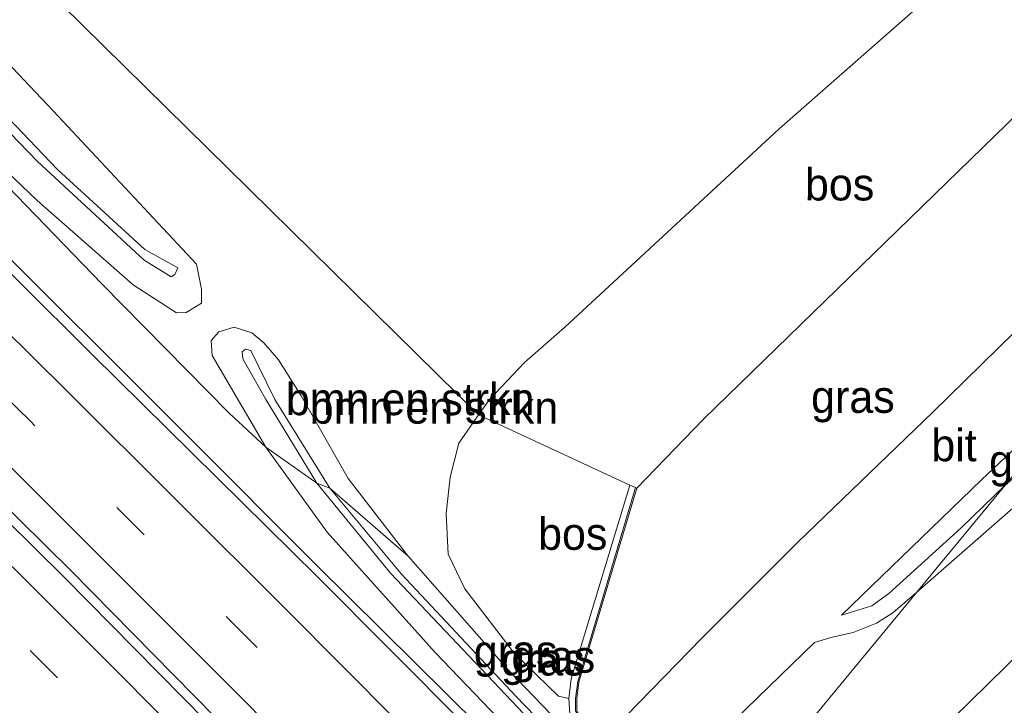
# Model space of a CAD drawing. Header units: millimetres. Extents: x 180000 to 190000, y 466229 to 468626.
# Tile 134 of 202: x 185333 to 185410, y 467919 to 467972. Entities that reach past the tile are written whole.
import ezdxf
from ezdxf.enums import TextEntityAlignment as Align

# ---------------------------------------------------------------- set-up
doc = ezdxf.new("R2010")
doc.units = ezdxf.units.MM
doc.linetypes.add('39strp', pattern=[12, 3, -9])
for name, color, linetype, lineweight in [('af-b5-muur', 8, 'muur', 18), ('af-bs-rasterhekwerk', 8, 'hekwerk', 18), ('bp-b5-bomenstruiken', 93, 'Continuous', 18), ('bp-b5-bos', 93, 'Continuous', 18), ('bp-b5-grasland', 93, 'Continuous', 18), ('gr-bs-geleiderail', 213, 'geleiderail', 18), ('gw-bs-insteekwatergang', 93, 'Continuous', 18), ('gw-bs-kruinlijn', 93, 'Continuous', 18), ('gw-bs-teenlijn', 93, 'Continuous', 18), ('mk-bs-39streep 0.15', 8, '39strp', 18), ('mk-bs-streep 0.15', 8, 'Continuous', 18), ('og-b5-water', 153, 'Continuous', 18), ('og-bs-hulpgeometrie', 53, 'Continuous', 18), ('vh-b5-verh_soort', 8, 'Continuous', 18)]:
    doc.layers.add(name, color=color, linetype=linetype, lineweight=lineweight)
doc.styles.add('rtw_iso', font='iso-rtw.shx')
doc.linetypes.add('geleiderail', pattern='A,2,-1,[175,RTW.shx,S=0.5,R=0,X=0,Y=0],-1', length=4)
doc.linetypes.add('hekwerk', pattern='A,7,-1.5,[1,RTW.shx,S=0.75,R=0,X=0,Y=0],-1.5', length=10)
doc.linetypes.add('muur', pattern='A,8,-1,[6,RTW.shx,S=0.75,R=90,X=0,Y=0],-1', length=10)

# ---------------------------------------------------------------- blocks, each defined once
blk = doc.blocks.new('dtbattr-r')
at = {"style": 'rtw_iso'}
blk.add_attdef('TAG', text='', height=2.5, dxfattribs=at).set_placement((0, 0), align=Align.MIDDLE_CENTER)
blk = doc.blocks.new('d33az_ACAD_1_FMEBLOCK86')
at = {"layer": 'bp-b5-bos'}
for points in [[(-39.597, 43.23, 56.241), (-36.366, 41.531, 56.514), (-15.786, 23.438, 56.682), (16.288, -9.805, 56.983), (33.055, -27.548, 56.985), (44.209, -39.45, 56.579), (44.604, -41.389, 56.731), (44.61, -42.482, 56.727), (43.415, -43.217, 56.752), (42.664, -43.23, 56.746), (39.294, -41.066, 56.806), (31.831, -34.509, 56.818), (15.562, -18.958, 56.724), (2.231, -4.546, 56.411), (-5.711, 3.068, 56.377), (-20.326, 17.026, 56.292), (-34.403, 30.134, 56.129), (-44.61, 40.441, 56.067), (-44.49, 41.601, 56.053), (-43.948, 42.423, 56.042), (-43.128, 42.962, 56.025), (-42.251, 43.042, 56.043)], [(40.148, -39.138, 56.302), (42.229, -40.441, 56.303), (42.53, -40.243, 56.303), (42.761, -39.732, 56.303), (40.187, -38.32, 56.306), (33.404, -32.09, 56.335), (22.96, -21.2, 56.293), (15.761, -13.753, 56.156), (-4.248, 5.906, 55.981), (-18.626, 20.077, 55.716), (-32.701, 32.989, 55.632), (-42.218, 41.535, 55.675), (-42.821, 41.879, 55.675), (-43.164, 41.713, 55.675), (-42.878, 40.976, 55.675), (-35.106, 33.894, 55.653), (-18.858, 18.893, 55.647), (-6.221, 6.693, 55.898), (15.205, -14.237, 56.083), (31.818, -31.463, 56.361)]]:
    blk.add_polyline3d(points, close=True, dxfattribs=at)

msp = doc.modelspace()

# ---------------------------------------------------------------- linework, layer by layer
at = {"layer": 'af-b5-muur'}
msp.add_polyline3d([(185383.976, 467910.399, 51.168), (185384.958, 467910.273, 51.179), (185387.145, 467910.891, 51.179), (185389.624, 467911.596, 51.18), (185389.453, 467911.443, 56.081), (185387.172, 467910.794, 56.56), (185384.979, 467910.16, 57.303), (185383.941, 467910.304, 57.419), (185383.056, 467910.834, 57.363), (185376.918, 467917.333, 57.236), (185376.337, 467918.365, 57.236), (185376.335, 467919.364, 56.583), (185376.521, 467920.678, 56.361), (185380.996, 467935.732, 51.144), (185381.092, 467935.704, 51.144), (185376.607, 467920.618, 51.144), (185376.436, 467919.357, 51.144), (185376.449, 467918.375, 51.144), (185376.977, 467917.439, 51.144), (185376.999, 467917.416, 57.264), (185383.078, 467910.958, 57.362), (185383.12, 467910.913, 51.168)], close=True, dxfattribs=at)
at = {"layer": 'af-bs-rasterhekwerk'}
msp.add_polyline3d([(185380.559, 467935.919, 51.144), (185368.802, 467941.389, 57.268), (185333.174, 467976.446, 57.244), (185309.492, 468001.762, 57.361), (185288.756, 468023.25, 56.643), (185268.599, 468041.408, 56.592)], dxfattribs=at)
at = {"layer": 'bp-b5-bomenstruiken'}
for points in [[(185352.104, 467946.996, 56.759), (185353.239, 467945.664, 56.846), (185355.012, 467942.863, 56.944), (185358.654, 467936.456, 57.12), (185363.333, 467930.412, 57.116), (185357.233, 467935.682, 57.743), (185352.965, 467942.592, 57.546), (185351.11, 467946.382, 57.401), (185350.685, 467946.484, 57.394), (185350.415, 467946.285, 57.416), (185350.474, 467945.739, 57.43), (185352.229, 467942.645, 57.617), (185356.223, 467936.093, 57.961), (185352.275, 467938.868, 57.069), (185348.083, 467945.993, 56.797), (185348.009, 467947.169, 56.742), (185348.603, 467947.843, 56.66), (185349.81, 467948.188, 56.614), (185351.178, 467947.748, 56.652)], [(185352.965, 467942.592, 57.546), (185357.233, 467935.682, 57.743), (185356.223, 467936.093, 57.961), (185352.229, 467942.645, 57.617), (185350.474, 467945.739, 57.43), (185350.415, 467946.285, 57.416), (185350.685, 467946.484, 57.394), (185351.11, 467946.382, 57.401)]]:
    msp.add_polyline3d(points, close=True, dxfattribs=at)
at = {"layer": 'bp-b5-bos'}
for points in [[(185385.487, 467906.639, 57.21), (185371.136, 467921.542, 57.173), (185363.333, 467930.412, 57.116), (185358.654, 467936.456, 57.12), (185355.012, 467942.863, 56.944), (185353.239, 467945.664, 56.846), (185352.104, 467946.996, 56.759), (185351.178, 467947.748, 56.652), (185349.81, 467948.188, 56.614), (185348.603, 467947.843, 56.66), (185348.009, 467947.169, 56.742), (185348.083, 467945.993, 56.797), (185352.275, 467938.868, 57.069), (185349.415, 467941.532, 57.003), (185339.51, 467951.559, 56.88), (185318.226, 467973.59, 56.724), (185334.495, 467958.039, 56.818), (185341.958, 467951.483, 56.806), (185345.328, 467949.319, 56.746), (185346.079, 467949.332, 56.752), (185347.274, 467950.066, 56.727), (185347.268, 467951.159, 56.731), (185346.873, 467953.099, 56.579), (185335.719, 467965, 56.985), (185318.952, 467982.743, 56.983)], [(185409.545, 467978.887, 56.665), (185392.177, 467963.6, 57.17), (185375.472, 467948.175, 57.191), (185372.369, 467945.457, 57.315), (185369.645, 467942.573, 57.305), (185368.802, 467941.389, 57.268), (185367.27, 467939.176, 57.258), (185366.599, 467936.558, 57.348), (185366.294, 467933.718, 57.133), (185366.432, 467930.564, 57.133), (185367.734, 467927.885, 57.079), (185371.607, 467922.839, 56.971), (185375.009, 467919.532, 56.953), (185375.829, 467919.355, 56.538), (185375.902, 467918.135, 56.911)]]:
    msp.add_polyline3d(points, dxfattribs=at)
for points in [[(185386.29, 467941.064, 51.246), (185381.092, 467935.704, 51.144), (185380.996, 467935.732, 51.144), (185380.559, 467935.919, 51.144), (185368.802, 467941.389, 57.268), (185369.645, 467942.573, 57.305), (185372.369, 467945.457, 57.315), (185375.472, 467948.175, 57.191), (185392.177, 467963.6, 57.17), (185409.545, 467978.887, 56.665), (185417.422, 467971.315, 51.263)], [(185419.602, 467915.196, 56.437), (185409.67, 467905.208, 56.432), (185403.104, 467914.749, 51.669), (185403.004, 467915.06, 51.669), (185402.979, 467915.156, 51.18), (185412.494, 467924.487, 51.131), (185424.263, 467935.662, 50.973), (185435.896, 467946.446, 50.878), (185439.346, 467949.597, 50.907), (185444.956, 467942.348, 55.707), (185440.549, 467937.696, 55.929)], [(185376.01, 467920.873, 56.26), (185375.829, 467919.355, 56.538), (185375.009, 467919.532, 56.953), (185371.607, 467922.839, 56.971), (185367.734, 467927.885, 57.079), (185366.432, 467930.564, 57.133), (185366.294, 467933.718, 57.133), (185366.599, 467936.558, 57.348), (185367.27, 467939.176, 57.258), (185368.802, 467941.389, 57.268), (185380.559, 467935.919, 51.144)]]:
    msp.add_polyline3d(points, close=True, dxfattribs=at)
at = {"layer": 'bp-b5-grasland'}
for points in [[(185318.226, 467973.59, 56.724), (185339.51, 467951.559, 56.88), (185349.415, 467941.532, 57.003), (185352.275, 467938.868, 57.069), (185357.025, 467932.281, 57.163), (185365.432, 467922.925, 57.284), (185377.073, 467910.82, 57.306), (185383.565, 467904.318, 57.369), (185382.215, 467902.688, 57.418), (185373.501, 467911.511, 57.259), (185356.247, 467928.839, 57.063), (185338.745, 467946.116, 57.07), (185321.796, 467962.941, 56.939), (185304.044, 467980.45, 56.745)], [(185376.449, 467918.375, 51.144), (185376.436, 467919.357, 51.144), (185376.607, 467920.618, 51.144), (185381.092, 467935.704, 51.144), (185386.29, 467941.064, 51.246), (185417.422, 467971.315, 51.263)], [(185415.601, 467952.841, 51.387), (185404.083, 467941.576, 51.421), (185393.628, 467931.491, 51.333), (185386.163, 467924.038, 51.293), (185378.36, 467916.041, 51.309)], [(185389.6, 467918.542, 51.177), (185394.916, 467923.703, 51.118), (185396.177, 467924.104, 51.122), (185397.914, 467924.486, 51.091), (185399.737, 467925.215, 51.044), (185401.006, 467926.002, 51.047), (185402.86, 467927.613, 51.06), (185389.624, 467911.596, 51.18)]]:
    msp.add_polyline3d(points, dxfattribs=at)
for points in [[(185402.979, 467915.156, 51.18), (185389.624, 467911.596, 51.18), (185402.86, 467927.613, 51.06), (185417.384, 467940.311, 50.943), (185430.882, 467952.134, 50.821), (185434.388, 467955.183, 50.786), (185439.346, 467949.597, 50.907), (185435.896, 467946.446, 50.878), (185424.263, 467935.662, 50.973), (185412.494, 467924.487, 51.131)], [(185399.375, 467926.541, 51.067), (185397.001, 467925.833, 51.206), (185407.887, 467936.345, 51.17), (185417.927, 467945.803, 51.17), (185409.74, 467935.92, 51.138), (185406.3, 467932.593, 51.116), (185400.699, 467927.517, 51.062)], [(185384.586, 467905.551, 57.951), (185383.565, 467904.318, 57.369), (185377.073, 467910.82, 57.306), (185365.432, 467922.925, 57.284), (185357.025, 467932.281, 57.163), (185352.275, 467938.868, 57.069), (185356.223, 467936.093, 57.961), (185361.946, 467929.081, 57.9), (185373.717, 467916.684, 57.911)], [(185384.88, 467905.906, 57.961), (185384.586, 467905.551, 57.951), (185373.717, 467916.684, 57.911), (185361.946, 467929.081, 57.9), (185356.223, 467936.093, 57.961), (185357.233, 467935.682, 57.743), (185362.798, 467929.005, 57.812), (185371.675, 467919.566, 57.884)], [(185385.487, 467906.639, 57.21), (185384.88, 467905.906, 57.961), (185371.675, 467919.566, 57.884), (185362.798, 467929.005, 57.812), (185357.233, 467935.682, 57.743), (185363.333, 467930.412, 57.116), (185371.136, 467921.542, 57.173)]]:
    msp.add_polyline3d(points, close=True, dxfattribs=at)
at = {"layer": 'gr-bs-geleiderail'}
for points in [[(185111.619, 468158.629, 53.879), (185118.121, 468152.866, 54.365), (185123.296, 468148.386, 54.56), (185125.781, 468146.219, 54.792), (185130.913, 468142.087, 54.792), (185144.454, 468131.109, 54.862), (185156.492, 468121.117, 55.148), (185169.938, 468109.905, 55.239), (185182.281, 468099.343, 55.334), (185194.835, 468088.214, 55.458), (185207.985, 468076.384, 55.831), (185219.683, 468065.74, 56.179), (185229.291, 468057.044, 56.166), (185239.959, 468047.099, 56.365), (185253.435, 468034.163, 56.75), (185265.239, 468022.664, 56.916), (185274.15, 468013.738, 57.243), (185282.527, 468005.272, 57.321), (185299.406, 467987.645, 57.483), (185316.007, 467970.29, 57.607), (185329.406, 467956.466, 57.59), (185346.261, 467939.673, 57.503)], [(185099.498, 468145.418, 54.262), (185104.736, 468141.338, 54.39), (185123.311, 468126.474, 54.668), (185143.213, 468110.103, 55.044), (185158.447, 468097.22, 55.127), (185170.27, 468086.89, 55.367), (185186.105, 468073.148, 55.707), (185203.478, 468057.396, 55.955), (185221.967, 468040.643, 56.344), (185237.352, 468026.421, 56.427), (185244.987, 468019.27, 56.617), (185263.111, 468001.934, 56.704), (185283.108, 467982.494, 57.197), (185303.162, 467962.762, 57.487), (185337.101, 467929.291, 57.59)], [(185099.011, 468144.887, 54.219), (185104.291, 468140.774, 54.348), (185122.859, 468125.916, 54.626), (185142.753, 468109.551, 55.002), (185157.979, 468096.675, 55.085), (185169.799, 468086.348, 55.325), (185185.629, 468072.61, 55.665), (185202.996, 468056.864, 55.913), (185221.482, 468040.113, 56.302), (185236.863, 468025.895, 56.385), (185244.494, 468018.748, 56.575), (185262.613, 468001.417, 56.662), (185282.606, 467981.98, 57.155), (185302.658, 467962.25, 57.445), (185336.597, 467928.78, 57.548)], [(185382.83, 467903.432, 57.98), (185379.896, 467906.29, 57.943), (185368.897, 467917.151, 57.869), (185356.197, 467929.718, 57.77), (185346.261, 467939.673, 57.503)], [(185373.61, 467892.301, 58.335), (185362.222, 467903.827, 58.27), (185349.936, 467916.259, 58.006), (185337.101, 467929.291, 57.59)], [(185373.152, 467891.747, 58.335), (185361.75, 467903.287, 58.27), (185349.464, 467915.719, 58.006), (185336.597, 467928.78, 57.548)]]:
    msp.add_polyline3d(points, dxfattribs=at)
at = {"layer": 'gw-bs-insteekwatergang'}
msp.add_polyline3d([(185263.067, 468035.778, 56.241), (185260.413, 468035.59, 56.043), (185259.536, 468035.51, 56.025), (185258.716, 468034.972, 56.042), (185258.174, 468034.15, 56.053), (185258.054, 468032.989, 56.067), (185268.261, 468022.683, 56.129), (185282.338, 468009.575, 56.292), (185296.953, 467995.616, 56.377), (185304.895, 467988.002, 56.411), (185318.226, 467973.59, 56.724), (185334.495, 467958.039, 56.818), (185341.958, 467951.483, 56.806), (185345.328, 467949.319, 56.746), (185346.079, 467949.332, 56.752), (185347.274, 467950.066, 56.727), (185347.268, 467951.159, 56.731), (185346.873, 467953.099, 56.579), (185335.719, 467965, 56.985), (185318.952, 467982.743, 56.983), (185286.878, 468015.986, 56.682), (185266.298, 468034.079, 56.514), (185263.067, 468035.778, 56.241)], dxfattribs=at)
at = {"layer": 'gw-bs-kruinlijn'}
for points in [[(185409.545, 467978.887, 56.665), (185392.177, 467963.6, 57.17), (185375.472, 467948.175, 57.191), (185372.369, 467945.457, 57.315)], [(185384.586, 467905.551, 57.951), (185373.717, 467916.684, 57.911), (185361.946, 467929.081, 57.9), (185356.223, 467936.093, 57.961), (185352.229, 467942.645, 57.617), (185350.474, 467945.739, 57.43), (185350.415, 467946.285, 57.416), (185350.685, 467946.484, 57.394), (185351.11, 467946.382, 57.401), (185352.965, 467942.592, 57.546), (185357.233, 467935.682, 57.743), (185362.798, 467929.005, 57.812), (185371.675, 467919.566, 57.884), (185384.88, 467905.906, 57.961)], [(185366.599, 467936.558, 57.348), (185367.27, 467939.176, 57.258), (185368.802, 467941.389, 57.268), (185369.645, 467942.573, 57.305), (185372.369, 467945.457, 57.315)], [(185367.734, 467927.885, 57.079), (185366.432, 467930.564, 57.133), (185366.294, 467933.718, 57.133), (185366.599, 467936.558, 57.348)], [(185375.829, 467919.355, 56.538), (185375.009, 467919.532, 56.953), (185371.607, 467922.839, 56.971), (185367.734, 467927.885, 57.079)]]:
    msp.add_polyline3d(points, dxfattribs=at)
at = {"layer": 'gw-bs-teenlijn'}
for points in [[(185417.422, 467971.315, 51.263), (185386.29, 467941.064, 51.246)], [(185383.565, 467904.318, 57.369), (185377.073, 467910.82, 57.306), (185365.432, 467922.925, 57.284), (185357.025, 467932.281, 57.163), (185352.275, 467938.868, 57.069), (185348.083, 467945.993, 56.797), (185348.009, 467947.169, 56.742), (185348.603, 467947.843, 56.66), (185349.81, 467948.188, 56.614), (185351.178, 467947.748, 56.652), (185352.104, 467946.996, 56.759), (185353.239, 467945.664, 56.846), (185355.012, 467942.863, 56.944), (185358.654, 467936.456, 57.12), (185363.333, 467930.412, 57.116), (185371.136, 467921.542, 57.173), (185385.487, 467906.639, 57.21)], [(185381.092, 467935.704, 51.144), (185386.29, 467941.064, 51.246)], [(185402.979, 467915.156, 51.18), (185412.494, 467924.487, 51.131)]]:
    msp.add_polyline3d(points, dxfattribs=at)
at = {"layer": 'mk-bs-39streep 0.15'}
for points in [[(185377.586, 467897.101, 57.564), (185368.494, 467906.298, 57.445), (185351.312, 467923.594, 57.301), (185333.99, 467940.864, 57.083), (185316.567, 467958.058, 56.949), (185299.125, 467975.212, 56.72), (185281.639, 467992.236, 56.513), (185264.046, 468009.275, 56.239), (185246.336, 468026.174, 56.004), (185228.409, 468042.844, 55.768), (185210.374, 468059.411, 55.443), (185192.15, 468075.759, 55.195), (185173.765, 468091.894, 54.907), (185155.134, 468107.818, 54.653), (185136.331, 468123.526, 54.286), (185117.357, 468138.938, 53.968), (185103.584, 468149.873, 53.741)], [(185094.806, 468140.305, 53.537), (185097.833, 468137.963, 53.593), (185117.566, 468122.225, 53.937), (185136.919, 468106.336, 54.263), (185159.43, 468087.304, 54.654), (185183.158, 468066.638, 55.066), (185209.554, 468042.92, 55.478), (185234.127, 468020.225, 55.86), (185258.165, 467997.497, 56.232), (185288.174, 467968.501, 56.671), (185316.996, 467940.063, 57.053), (185351.291, 467905.69, 57.462), (185369.452, 467887.28, 57.674)]]:
    msp.add_polyline3d(points, dxfattribs=at)
at = {"layer": 'mk-bs-streep 0.15'}
for points in [[(185379.941, 467899.944, 57.422), (185371.065, 467908.933, 57.369), (185353.886, 467926.205, 57.326), (185336.758, 467943.285, 57.046), (185319.065, 467960.77, 56.889), (185301.83, 467977.692, 56.68), (185284.752, 467994.332, 56.508), (185266.607, 468011.973, 56.256), (185249.077, 468028.691, 55.981), (185230.986, 468045.518, 55.766), (185212.731, 468062.271, 55.513), (185194.713, 468078.443, 55.21), (185176.221, 468094.592, 55.014), (185157.726, 468110.437, 54.738), (185138.731, 468126.311, 54.412), (185119.828, 468141.626, 54.028), (185106.07, 468152.582, 53.773)], [(185375.271, 467894.305, 57.553), (185366.339, 467903.356, 57.44), (185349.229, 467920.533, 57.307), (185331.536, 467938.204, 57.025), (185314.276, 467955.209, 56.765), (185296.877, 467972.276, 56.57), (185279.151, 467989.601, 56.353), (185261.627, 468006.544, 56.064), (185244.025, 468023.34, 55.84), (185225.931, 468040.235, 55.438), (185208.047, 468056.644, 55.239), (185189.866, 468072.917, 55.004), (185171.561, 468088.968, 54.727), (185152.801, 468105.024, 54.469), (185134.104, 468120.629, 54.141), (185115.163, 468136.038, 53.699), (185101.091, 468147.155, 53.611)], [(185097.226, 468142.942, 53.65), (185106.385, 468135.787, 53.822), (185124.82, 468120.961, 54.131), (185143.321, 468105.654, 54.444), (185163.631, 468088.422, 54.791), (185183.75, 468070.883, 55.126), (185205.343, 468051.587, 55.447), (185228.771, 468030.111, 55.822), (185254.078, 468006.345, 56.205), (185278.798, 467982.6, 56.577), (185306.855, 467955.185, 56.959), (185341.105, 467921.063, 57.389), (185371.762, 467890.069, 57.769)]]:
    msp.add_polyline3d(points, dxfattribs=at)
at = {"layer": 'og-b5-water'}
msp.add_polyline3d([(185345.194, 467952.305, 56.303), (185344.893, 467952.107, 56.303), (185342.812, 467953.41, 56.302), (185334.482, 467961.086, 56.361), (185317.869, 467978.311, 56.083), (185296.443, 467999.241, 55.898), (185283.806, 468011.441, 55.647), (185267.558, 468026.442, 55.653), (185259.786, 468033.524, 55.675), (185259.5, 468034.261, 55.675), (185259.843, 468034.427, 55.675), (185260.446, 468034.083, 55.675), (185269.963, 468025.537, 55.632), (185284.038, 468012.626, 55.716), (185298.416, 467998.454, 55.981), (185318.425, 467978.795, 56.156), (185325.624, 467971.349, 56.293), (185336.068, 467960.459, 56.335), (185342.851, 467954.229, 56.306), (185345.425, 467952.816, 56.303)], close=True, dxfattribs=at)
at = {"layer": 'og-bs-hulpgeometrie'}
msp.add_polyline3d([(185389.624, 467911.596, 51.18), (185402.86, 467927.613, 51.06), (185409.74, 467935.92, 51.138)], dxfattribs=at)
at = {"layer": 'vh-b5-verh_soort'}
msp.add_polyline3d([(185304.044, 467980.45, 56.745), (185321.796, 467962.941, 56.939), (185338.745, 467946.116, 57.07), (185356.247, 467928.839, 57.063), (185373.501, 467911.511, 57.259), (185382.215, 467902.688, 57.418), (185379.941, 467899.944, 57.422), (185377.586, 467897.101, 57.564), (185375.271, 467894.305, 57.553), (185362.002, 467878.287, 57.237), (185347.019, 467893.445, 57.117), (185330.244, 467910.314, 56.984), (185312.854, 467927.593, 56.74), (185297.532, 467942.878, 56.549), (185280.547, 467959.96, 56.359), (185264.145, 467977.092, 56.09)], dxfattribs=at)
for points in [[(185407.887, 467936.345, 51.17), (185397.001, 467925.833, 51.206), (185399.375, 467926.541, 51.067), (185400.699, 467927.517, 51.062), (185406.3, 467932.593, 51.116), (185409.74, 467935.92, 51.138), (185402.86, 467927.613, 51.06), (185401.006, 467926.002, 51.047), (185399.737, 467925.215, 51.044), (185397.914, 467924.486, 51.091), (185396.177, 467924.104, 51.122), (185394.916, 467923.703, 51.118), (185389.6, 467918.542, 51.177), (185386.939, 467915.773, 51.168), (185382.659, 467911.474, 51.168), (185378.36, 467916.041, 51.309), (185386.163, 467924.038, 51.293), (185393.628, 467931.491, 51.333), (185404.083, 467941.576, 51.421), (185415.601, 467952.841, 51.387), (185426.582, 467962.596, 51.359), (185429.537, 467959.82, 51.268), (185417.927, 467945.803, 51.17)], [(185417.384, 467940.311, 50.943), (185402.86, 467927.613, 51.06), (185409.74, 467935.92, 51.138), (185423.636, 467947.909, 50.896), (185433.337, 467956.188, 50.898), (185434.388, 467955.183, 50.786), (185430.882, 467952.134, 50.821)], [(185383.941, 467910.304, 57.419), (185384.979, 467910.16, 57.303), (185387.172, 467910.794, 56.56), (185389.453, 467911.443, 56.081), (185389.044, 467910.934, 55.972), (185387.361, 467910.436, 56.303), (185385.099, 467909.742, 57.015), (185383.816, 467909.933, 57.249), (185382.789, 467910.509, 57.311), (185376.567, 467917.08, 57.285), (185375.902, 467918.135, 56.911), (185375.829, 467919.355, 56.538), (185376.01, 467920.873, 56.26), (185380.559, 467935.919, 51.144), (185380.996, 467935.732, 51.144), (185376.521, 467920.678, 56.361), (185376.335, 467919.364, 56.583), (185376.337, 467918.365, 57.236), (185376.918, 467917.333, 57.236), (185383.056, 467910.834, 57.363)]]:
    msp.add_polyline3d(points, close=True, dxfattribs=at)

# ---------------------------------------------------------------- block references
at = {"layer": 'bp-b5-bomenstruiken'}
ref = msp.add_blockref('dtbattr-r', (185353.824, 467940.615, 57.563), dxfattribs=at)
ref.add_attrib('TAG', 'bmn en strkn', dxfattribs={"layer": '0', "height": 2.5, "style": 'rtw_iso'}).set_placement((185353.824, 467940.615, 57.563), align=Align.BOTTOM_LEFT)
ref = msp.add_blockref('dtbattr-r', (185355.671, 467939.957, 57.149), dxfattribs=at)
ref.add_attrib('TAG', 'bmn en strkn', dxfattribs={"layer": '0', "height": 2.5, "style": 'rtw_iso'}).set_placement((185355.671, 467939.957, 57.149), align=Align.BOTTOM_LEFT)
at = {"layer": 'bp-b5-bos'}
msp.add_blockref('d33az_ACAD_1_FMEBLOCK86', (185302.664, 467992.548), dxfattribs=at)
ref = msp.add_blockref('dtbattr-r', (185394.172, 467957.295, 54.441), dxfattribs=at)
ref.add_attrib('TAG', 'bos', dxfattribs={"layer": '0', "height": 2.5, "style": 'rtw_iso'}).set_placement((185394.172, 467957.295, 54.441), align=Align.BOTTOM_LEFT)
ref = msp.add_blockref('dtbattr-r', (185373.427, 467930.154, 56.462), dxfattribs=at)
ref.add_attrib('TAG', 'bos', dxfattribs={"layer": '0', "height": 2.5, "style": 'rtw_iso'}).set_placement((185373.427, 467930.154, 56.462), align=Align.BOTTOM_LEFT)
at = {"layer": 'bp-b5-grasland'}
ref = msp.add_blockref('dtbattr-r', (185394.65, 467940.794, 51.615), dxfattribs=at)
ref.add_attrib('TAG', 'gras', dxfattribs={"layer": '0', "height": 2.5, "style": 'rtw_iso'}).set_placement((185394.65, 467940.794, 51.615), align=Align.BOTTOM_LEFT)
ref = msp.add_blockref('dtbattr-r', (185408.488, 467935.818, 51.133), dxfattribs=at)
ref.add_attrib('TAG', 'gras', dxfattribs={"layer": '0', "height": 2.5, "style": 'rtw_iso'}).set_placement((185408.488, 467935.818, 51.133), align=Align.BOTTOM_LEFT)
ref = msp.add_blockref('dtbattr-r', (185368.43, 467921.029, 57.546), dxfattribs=at)
ref.add_attrib('TAG', 'gras', dxfattribs={"layer": '0', "height": 2.5, "style": 'rtw_iso'}).set_placement((185368.43, 467921.029, 57.546), align=Align.BOTTOM_LEFT)
ref = msp.add_blockref('dtbattr-r', (185370.551, 467920.389, 57.89), dxfattribs=at)
ref.add_attrib('TAG', 'gras', dxfattribs={"layer": '0', "height": 2.5, "style": 'rtw_iso'}).set_placement((185370.551, 467920.389, 57.89), align=Align.BOTTOM_LEFT)
ref = msp.add_blockref('dtbattr-r', (185371.36, 467920.605, 57.557), dxfattribs=at)
ref.add_attrib('TAG', 'gras', dxfattribs={"layer": '0', "height": 2.5, "style": 'rtw_iso'}).set_placement((185371.36, 467920.605, 57.557), align=Align.BOTTOM_LEFT)
at = {"layer": 'vh-b5-verh_soort'}
ref = msp.add_blockref('dtbattr-r', (185403.997, 467937.035, 51.187), dxfattribs=at)
ref.add_attrib('TAG', 'bit', dxfattribs={"layer": '0', "height": 2.5, "style": 'rtw_iso'}).set_placement((185403.997, 467937.035, 51.187), align=Align.BOTTOM_LEFT)

doc.saveas('drawing.dxf')
